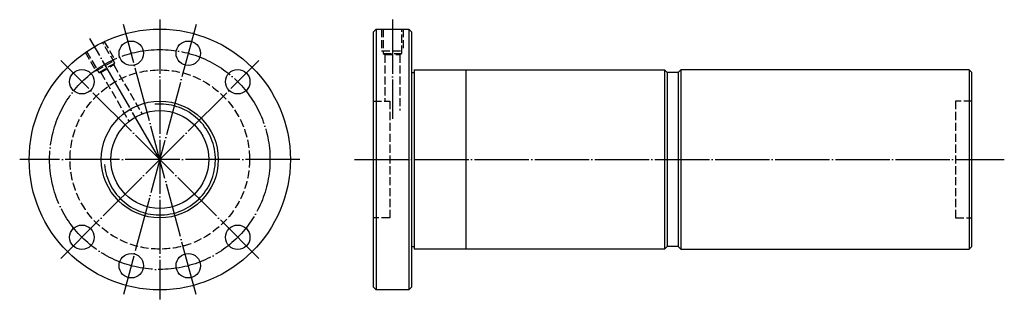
# Model space of a CAD drawing. Header units: millimetres. Extents: x -29 to 333, y 148 to 252.
import ezdxf

# ---------------------------------------------------------------- set-up
doc = ezdxf.new("R2010")
doc.units = ezdxf.units.MM
for name, pattern in [('CENTER', [22, 20, -1, 0, -1]), ('DASHED', [4, 3, -1]), ('THIN', [200000, 200000, 0])]:
    doc.linetypes.add(name, pattern=pattern)
doc.layers.add('NT', color=7, linetype='Continuous')

msp = doc.modelspace()

# ---------------------------------------------------------------- linework, layer by layer
at = {"layer": 'NT', "color": 3, "linetype": 'CENTER'}
for p, q in [((35.83, 249.75), (9.17, 150.25)), ((35.83, 150.25), (9.17, 249.75)), ((22.5, 251.5), (22.5, 148.5)), ((108, 251.5), (108, 215)), ((22.5, 200), (-3.25, 244.6)), ((58.92, 163.58), (-13.92, 236.42)), ((-13.92, 163.58), (58.92, 236.42)), ((74, 200), (-29, 200)), ((94, 200), (332.9, 200))]:
    msp.add_line(p, q, dxfattribs=at)
at = {"layer": 'NT', "color": 16, "linetype": 'Continuous'}
for p, q in [((101, 247), (102, 248)), ((101, 153), (101, 247)), ((102, 248), (114, 248)), ((102, 248), (102, 152)), ((114, 248), (115, 247)), ((114, 248), (114, 152)), ((115, 247), (115, 153)), ((115, 232), (116, 232)), ((116, 233), (116, 167)), ((116, 233), (208, 233)), ((135, 233), (135, 167)), ((208, 233), (209, 232)), ((208, 233), (208, 167)), ((209, 232), (209, 168)), ((213, 232), (209, 232)), ((214, 233), (213, 232)), ((213, 232), (213, 168)), ((320, 233), (214, 233)), ((214, 233), (214, 167)), ((320, 233), (320, 167)), ((321, 232), (320, 233)), ((321, 168), (321, 232)), ((115, 168), (116, 168)), ((208, 167), (116, 167)), ((209, 168), (208, 167)), ((213, 168), (209, 168)), ((213, 168), (214, 167)), ((214, 167), (320, 167)), ((320, 167), (321, 168)), ((102, 152), (101, 153)), ((114, 152), (102, 152)), ((115, 153), (114, 152))]:
    msp.add_line(p, q, dxfattribs=at)
at = {"layer": 'NT', "color": 1, "linetype": 'DASHED'}
for p, q in [((104, 248), (104, 240)), ((112, 248), (112, 240)), ((1.96, 243.57), (5.96, 236.64)), ((-4.96, 239.57), (-0.96, 232.64)), ((104, 240), (112, 240)), ((104.6, 239), (111.4, 239)), ((-0.96, 232.64), (5.96, 236.64)), ((0.06, 232.07), (5.94, 235.47)), ((105.25, 238.62), (105.25, 221.5)), ((110.75, 238.62), (110.75, 218)), ((0.81, 232.07), (11.22, 214.03)), ((5.57, 234.82), (15.88, 216.96)), ((101, 221.5), (107, 221.5)), ((107, 221.5), (107, 178.5)), ((321, 221.5), (315, 221.5)), ((315, 221.5), (315, 178.5)), ((107, 178.5), (101, 178.5)), ((315, 178.5), (321, 178.5))]:
    msp.add_line(p, q, dxfattribs=at)
for points in [[(104.6, 248), (104.6, 239), (105.25, 238.62), (110.75, 238.62), (111.4, 239), (111.4, 248)], [(-4.44, 239.87), (0.06, 232.07), (0.81, 232.07), (5.57, 234.82), (5.94, 235.47), (1.44, 243.27)]]:
    msp.add_lwpolyline(points, dxfattribs=at)
at = {"layer": 'NT', "color": 16, "linetype": 'Continuous'}
for centre, radius in [((22.5, 200), 48), ((12.02, 239.12), 4.5), ((32.98, 239.12), 4.5), ((-6.14, 228.64), 4.5), ((51.14, 228.64), 4.5), ((22.5, 200), 21.5), ((22.5, 200), 18), ((-6.14, 171.36), 4.5), ((51.14, 171.36), 4.5), ((12.02, 160.88), 4.5), ((32.98, 160.88), 4.5)]:
    msp.add_circle(centre, radius, dxfattribs=at)
at = {"layer": 'NT', "color": 3, "linetype": 'CENTER'}
msp.add_circle((22.5, 200), 40.5, dxfattribs=at)
at = {"layer": 'NT', "color": 1, "linetype": 'DASHED'}
msp.add_circle((22.5, 200), 33, dxfattribs=at)
at = {"layer": 'NT', "color": 5, "linetype": 'THIN'}
msp.add_arc((22.5, 200), 20.43, 185, 95, dxfattribs=at)

doc.saveas('drawing.dxf')
